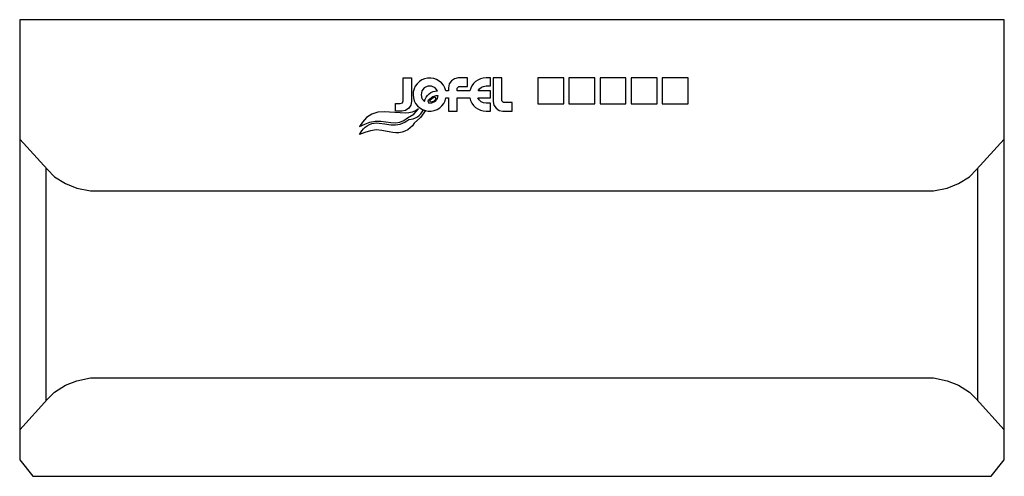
# Model space of a CAD drawing. Header units: inches. Extents: x -7.5 to 7.5, y -6.9 to 0.
import ezdxf

# ---------------------------------------------------------------- set-up
doc = ezdxf.new("R2010")
doc.units = ezdxf.units.IN
doc.layers.get('0').update_dxf_attribs({"true_color": 0xc2ced6})

msp = doc.modelspace()

# ---------------------------------------------------------------- linework, layer by layer
for points in [[(-7.48, -6.689), (-7.283, -6.94), (7.283, -6.94), (7.48, -6.689), (7.48, 0), (-7.48, 0), (-7.48, -6.689)], [(-1.525, -0.886), (-1.525, -1.244), (-1.536, -1.3), (-1.568, -1.347), (-1.616, -1.379), (-1.672, -1.39), (-1.769, -1.39), (-1.769, -1.273), (-1.697, -1.273), (-1.666, -1.262), (-1.655, -1.231), (-1.655, -0.886), (-1.525, -0.886)], [(-0.329, -0.947), (-0.329, -0.886), (-0.395, -0.886), (-0.438, -0.89), (-0.479, -0.9), (-0.517, -0.917), (-0.553, -0.941), (-0.583, -0.97), (-0.609, -1.004), (-0.628, -1.041), (-0.641, -1.082), (-0.835, -1.082), (-0.835, -1.042), (-0.808, -1.016), (-0.678, -1.016), (-0.678, -0.886), (-0.817, -0.886), (-0.873, -0.897), (-0.921, -0.929), (-0.953, -0.977), (-0.965, -1.034), (-0.965, -1.082), (-1.005, -1.082), (-1.019, -1.038), (-1.042, -0.997), (-1.071, -0.962), (-1.106, -0.932), (-1.146, -0.909), (-1.19, -0.894), (-1.235, -0.887), (-1.282, -0.888), (-1.327, -0.898), (-1.369, -0.915), (-1.408, -0.941), (-1.441, -0.973), (-1.469, -1.01), (-1.488, -1.052), (-1.5, -1.096), (-1.504, -1.142), (-1.499, -1.188), (-1.485, -1.232), (-1.464, -1.273), (-1.436, -1.31), (-1.401, -1.341), (-1.362, -1.365), (-1.319, -1.381), (-1.273, -1.389), (-1.227, -1.389), (-1.182, -1.38), (-1.139, -1.364), (-1.099, -1.34), (-1.065, -1.309), (-1.037, -1.272), (-1.016, -1.231), (-1.003, -1.186), (-0.965, -1.186), (-0.965, -1.39), (-0.835, -1.39), (-0.835, -1.186), (-0.643, -1.186), (-0.631, -1.228), (-0.612, -1.267), (-0.587, -1.302), (-0.556, -1.333), (-0.52, -1.357), (-0.481, -1.375), (-0.439, -1.386), (-0.395, -1.39), (-0.329, -1.39), (-0.329, -1.269), (-0.395, -1.269), (-0.434, -1.263), (-0.469, -1.246), (-0.497, -1.22), (-0.517, -1.186), (-0.329, -1.186), (-0.329, -1.082), (-0.513, -1.082), (-0.493, -1.051), (-0.465, -1.028), (-0.432, -1.013), (-0.395, -1.007), (-0.329, -1.007), (-0.329, -0.947)], [(0, -1.325), (0, -1.26), (-0.13, -1.26), (-0.157, -1.234), (-0.157, -0.886), (-0.287, -0.886), (-0.287, -1.242), (-0.275, -1.299), (-0.243, -1.347), (-0.195, -1.379), (-0.138, -1.39), (0, -1.39), (0, -1.325)], [(0.787, -1.279), (0.787, -0.886), (0.394, -0.886), (0.394, -1.279), (0.787, -1.279)], [(1.26, -1.279), (1.26, -0.886), (0.866, -0.886), (0.866, -1.279), (1.26, -1.279)], [(1.732, -1.279), (1.732, -0.886), (1.339, -0.886), (1.339, -1.279), (1.732, -1.279)], [(2.205, -1.279), (2.205, -0.886), (1.811, -0.886), (1.811, -1.279), (2.205, -1.279)], [(2.677, -1.279), (2.677, -0.886), (2.283, -0.886), (2.283, -1.279), (2.677, -1.279)], [(-1.167, -1.085), (-1.133, -1.082), (-1.169, -1.036), (-1.222, -1.011), (-1.281, -1.011), (-1.334, -1.037), (-1.37, -1.083), (-1.382, -1.14), (-1.368, -1.197), (-1.331, -1.242), (-1.32, -1.209), (-1.304, -1.179), (-1.284, -1.152), (-1.259, -1.128), (-1.231, -1.109), (-1.2, -1.094), (-1.167, -1.085)], [(-1.279, -1.233), (-1.264, -1.267), (-1.217, -1.264), (-1.164, -1.236), (-1.131, -1.196), (-1.121, -1.157), (-1.158, -1.157), (-1.203, -1.173), (-1.246, -1.206), (-1.279, -1.233)], [(-1.165, -1.172), (-1.156, -1.21), (-1.192, -1.241), (-1.236, -1.256), (-1.251, -1.225), (-1.218, -1.198), (-1.165, -1.172)], [(-1.391, -1.488), (-1.486, -1.574), (-1.514, -1.612), (-1.547, -1.645), (-1.585, -1.674), (-1.626, -1.696), (-1.671, -1.711), (-1.717, -1.72), (-1.764, -1.722), (-1.811, -1.716), (-1.895, -1.7), (-1.978, -1.684), (-2.066, -1.676), (-2.152, -1.687), (-2.235, -1.717), (-2.318, -1.744), (-2.281, -1.69), (-2.258, -1.66), (-2.23, -1.634), (-2.199, -1.611), (-2.166, -1.593), (-2.13, -1.58), (-2.092, -1.572), (-2.054, -1.57), (-2.016, -1.572), (-1.93, -1.584), (-1.843, -1.597), (-1.77, -1.599), (-1.697, -1.586), (-1.629, -1.559), (-1.568, -1.518), (-1.534, -1.514), (-1.5, -1.505), (-1.468, -1.492), (-1.437, -1.475), (-1.41, -1.454), (-1.385, -1.429), (-1.364, -1.402), (-1.347, -1.371), (-1.315, -1.382), (-1.391, -1.488)], [(-1.423, -1.355), (-1.467, -1.384), (-1.515, -1.405), (-1.566, -1.418), (-1.619, -1.421), (-1.78, -1.41), (-1.942, -1.399), (-2.038, -1.405), (-2.129, -1.435), (-2.209, -1.488), (-2.272, -1.56), (-2.316, -1.624), (-2.235, -1.589), (-2.159, -1.556), (-2.078, -1.541), (-1.995, -1.543), (-1.917, -1.554), (-1.839, -1.565), (-1.772, -1.568), (-1.706, -1.556), (-1.644, -1.531), (-1.588, -1.494), (-1.493, -1.437), (-1.423, -1.355)], [(-7.48, -1.814), (-7.058, -2.278), (-6.952, -2.388), (-6.786, -2.492), (-6.613, -2.56), (-6.404, -2.602), (6.404, -2.602), (6.613, -2.56), (6.786, -2.492), (6.952, -2.388), (7.058, -2.278), (7.48, -1.814)], [(-7.079, -5.792), (-7.079, -2.255)], [(7.079, -5.792), (7.079, -2.255)], [(-7.48, -6.233), (-7.058, -5.769), (-6.952, -5.659), (-6.786, -5.555), (-6.613, -5.487), (-6.404, -5.445), (6.404, -5.445), (6.613, -5.487), (6.786, -5.555), (6.952, -5.659), (7.058, -5.769), (7.48, -6.233)]]:
    msp.add_lwpolyline(points)

doc.saveas('drawing.dxf')
